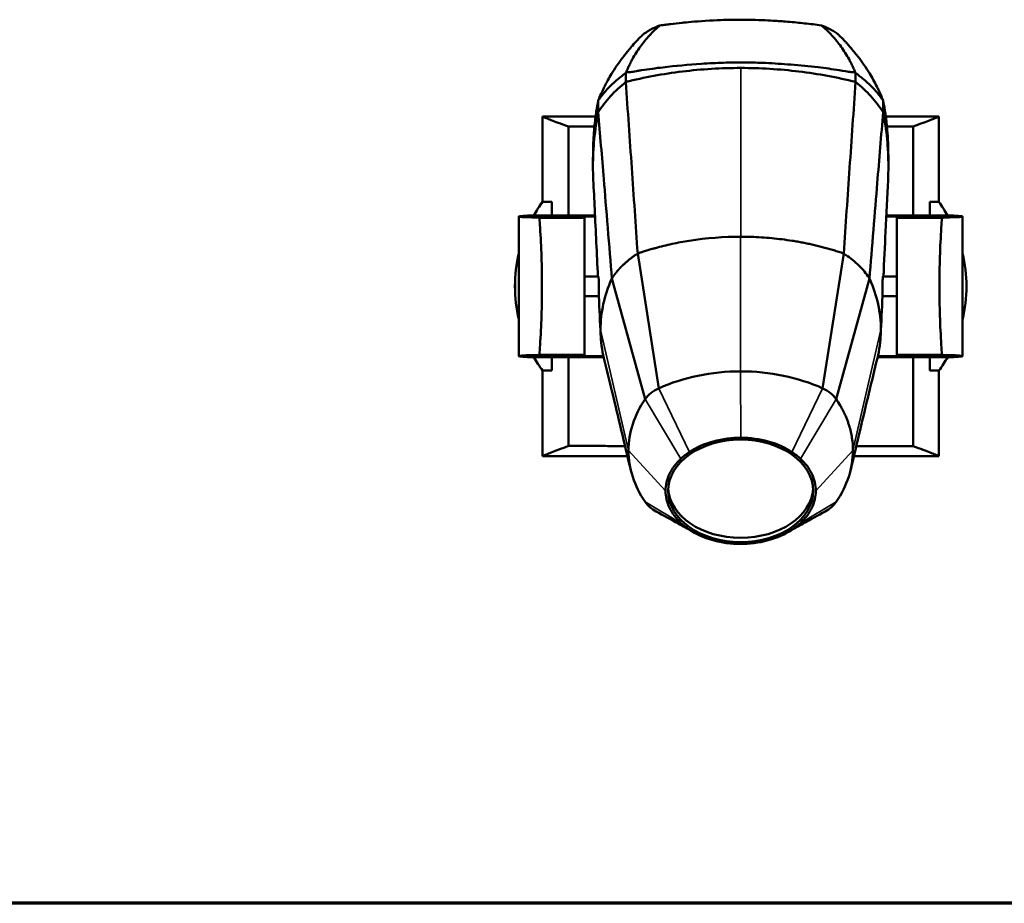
# Model space of a CAD drawing. Header units: millimetres. Extents: x 20 to 2980, y 20 to 2980.
# Tile 2 of 8: x 872 to 1684, y 20 to 749. Entities that reach past the tile are written whole.
import ezdxf

# ---------------------------------------------------------------- set-up
doc = ezdxf.new("R2010")
doc.units = ezdxf.units.MM
for name, color, linetype, lineweight in [('Border (ISO)', 7, 'Continuous', 70), ('Visible (ISO)', 7, 'Continuous', 50), ('Visible Narrow (ISO)', 7, 'Continuous', 35)]:
    doc.layers.add(name, color=color, linetype=linetype, lineweight=lineweight)

# ---------------------------------------------------------------- blocks, each defined once
blk = doc.blocks.new('Borders Chauvet')
at = {"layer": 'Border (ISO)'}
blk.add_line((2980, 20), (20, 20), dxfattribs=at)

msp = doc.modelspace()

# ---------------------------------------------------------------- linework, layer by layer
at = {"layer": 'Visible (ISO)'}
for p, q in [((1347.16, 668.79), (1303.36, 668.79)), ((1303.36, 598.31), (1303.36, 668.79)), ((1630.33, 668.79), (1586.53, 668.79)), ((1630.33, 668.79), (1630.33, 598.28)), ((1324.77, 587.13), (1324.77, 660.47)), ((1609.08, 660.52), (1609.08, 587.13)), ((1345.02, 627.37), (1345.02, 627.37)), ((1345.03, 627.26), (1345.03, 627.26)), ((1303.38, 598.33), (1303.41, 598.33)), ((1303.41, 598.33), (1310.95, 598.33)), ((1310.95, 598.33), (1310.95, 587.13)), ((1622.79, 598.33), (1622.79, 587.13)), ((1630.29, 598.33), (1622.79, 598.33)), ((1283.92, 586.37), (1283.92, 471.21)), ((1318.68, 587.13), (1290.95, 587.11)), ((1337.96, 585.23), (1300.78, 585.23)), ((1346.7, 587.13), (1318.68, 587.13)), ((1337.96, 586.25), (1346.73, 586.36)), ((1337.96, 585.23), (1337.96, 586.25)), ((1337.96, 585.23), (1337.96, 472.35)), ((1586.96, 586.36), (1595.74, 586.25)), ((1615.02, 587.13), (1587, 587.13)), ((1595.74, 586.25), (1595.74, 585.23)), ((1595.74, 472.35), (1595.74, 585.23)), ((1632.91, 585.23), (1595.74, 585.23)), ((1642.75, 587.11), (1615.02, 587.13)), ((1649.78, 586.37), (1649.78, 471.21)), ((1466.82, 569.66), (1466.85, 569.66)), ((1399.23, 444.65), (1381.89, 555.88)), ((1551.81, 555.88), (1534.47, 444.65)), ((1376.55, 552.12), (1376.55, 552.12)), ((1349.46, 536.92), (1337.96, 536.92)), ((1572, 536.92), (1571.99, 536.92)), ((1595.74, 536.92), (1584.23, 536.92)), ((1388.06, 435.78), (1360.54, 535.2)), ((1573.15, 535.21), (1545.64, 435.78)), ((1349.84, 520.66), (1337.96, 520.66)), ((1355.19, 520.66), (1355.19, 520.66)), ((1578.51, 520.66), (1578.51, 520.66)), ((1595.74, 520.66), (1583.85, 520.66)), ((1337.96, 472.35), (1300.78, 472.35)), ((1337.96, 471.33), (1337.96, 472.35)), ((1353.71, 471.13), (1337.96, 471.33)), ((1595.74, 471.33), (1579.99, 471.13)), ((1595.74, 472.35), (1595.74, 471.33)), ((1632.91, 472.35), (1595.74, 472.35)), ((1290.95, 470.47), (1318.68, 470.45)), ((1310.95, 470.45), (1310.95, 459.25)), ((1353.87, 470.45), (1318.68, 470.45)), ((1324.77, 397.11), (1324.77, 470.45)), ((1615.02, 470.45), (1579.83, 470.45)), ((1609.08, 470.45), (1609.08, 397.06)), ((1615.02, 470.45), (1642.75, 470.47)), ((1622.79, 470.45), (1622.79, 459.25)), ((1303.36, 388.79), (1303.36, 459.32)), ((1303.42, 459.25), (1303.45, 459.25)), ((1303.45, 459.25), (1310.95, 459.25)), ((1630.33, 459.25), (1622.79, 459.25)), ((1630.33, 459.25), (1630.33, 388.79)), ((1374.37, 397.1), (1374.38, 397.1)), ((1373.44, 388.79), (1303.36, 388.79)), ((1374.43, 388.79), (1374.43, 388.79)), ((1559.27, 388.79), (1559.27, 388.79)), ((1630.33, 388.79), (1560.25, 388.79))]:
    msp.add_line(p, q, dxfattribs=at)
for start, end in [(29.69709, 36.20208), (346.50282, 13.49718), (323.83019, 330.3329)]:
    msp.add_arc((1535.25, 528.76), 117.79, start, end, dxfattribs=at)
for centre, major_axis, ratio, start_param, end_param in [((1398.4, 528.82), (0, 117.79), 0.999357, 0.939514, 1.053008), ((1398.49, 528.82), (0, -117.79), 1, 4.081107, 4.1946), ((2706.34, 586.37), (1422.42, 0), 0.005237, 3.042155, 3.295733), ((227.36, 586.37), (-1422.42, 0), 0.005237, 2.987452, 3.24103), ((1398.4, 528.82), (0, 117.79), 0.999357, 1.33604, 1.805553), ((1398.49, 528.82), (0, -117.79), 1, 4.478361, 4.946417), ((2706.34, 471.21), (-1422.42, 0), 0.005237, 6.129045, 6.382623), ((227.36, 471.21), (1422.42, 0), 0.005237, 6.183747, 6.437326), ((1398.4, 528.82), (0, 117.79), 0.999357, 2.089108, 2.202642), ((1398.49, 528.82), (0, -117.79), 1, 5.230701, 5.344235), ((1466.89, 369.88), (125.54, 0), 0.707107, 1.571342, 2.14002), ((1466.8, 369.88), (125.54, 0), 0.707107, 1.001573, 1.570649), ((1415.94, 426.19), (31, 0), 0.707107, 2.14002, 2.688849), ((1517.76, 426.19), (31, 0), 0.707107, 0.452743, 1.001573), ((1511.06, 393.47), (-136.78, 0), 0.707107, 5.830442, 6.283985), ((1511.06, 393.31), (-136.78, 0), 0.707107, 6.282568, 6.735929), ((1422.64, 393.31), (136.78, 0), 0.707107, 5.830442, 6.283802), ((1466.85, 363.65), (59.8, 0), 0.707107, 3.183411, 6.241367), ((1415.94, 360.59), (-31, 0), 0.707107, 0.452743, 0.916683), ((1517.76, 360.59), (31, 0), 0.707107, 5.366502, 5.830442)]:
    msp.add_ellipse(centre, major_axis=major_axis, ratio=ratio, start_param=start_param, end_param=end_param, dxfattribs=at)
msp.add_ellipse((1466.85, 360.11), major_axis=(59.8, 0), ratio=0.707107, dxfattribs=at)
for points, knots in [([(1400.22, 743.97), (1401.84, 744.16), (1403.68, 744.39), (1406.68, 744.77), (1407.56, 744.88), (1411.71, 745.35), (1415.66, 745.8), (1421.87, 746.43), (1429.58, 747.15), (1447.6, 748.29), (1454.58, 748.48), (1463.21, 748.65), (1469.98, 748.62), (1481, 748.49), (1488.6, 748.11), (1497.72, 747.57), (1501.41, 747.31), (1511.07, 746.5), (1514.87, 746.14), (1521.3, 745.43), (1524.5, 745.07), (1529.1, 744.52), (1530.93, 744.26), (1533.47, 743.97)], [-7.220943, -7.220943, -7.220943, -7.220943, -7.127572, -7.127572, -6.964557, -6.964557, -6.745412, -6.745412, -6.498137, -6.498137, -6.178376, -6.178376, -5.685056, -5.685056, -4.348143, -4.348143, -3.153988, -3.153988, -1.426423, -1.426423, -0.790643, -0.790643, -0.000001, -0.000001, -0.000001, -0.000001]), ([(1400.22, 743.97), (1399.08, 743.02), (1397.55, 741.62), (1394.38, 738.54), (1392.99, 737.11), (1388.93, 732.7), (1386.41, 729.63), (1381.68, 723.12), (1379.47, 719.65), (1377.02, 715.2), (1376.55, 714.31), (1375.75, 712.72), (1375.41, 712.04), (1374.61, 710.36), (1374.24, 709.53), (1373.23, 707.25), (1372.86, 706.42), (1372.46, 705.21)], [-11.720662, -11.720662, -11.720662, -11.720662, -9.99099, -9.99099, -8.586247, -8.586247, -5.796969, -5.796969, -2.880863, -2.880863, -2.155084, -2.155084, -1.597964, -1.597964, -0.73091, -0.73091, -0.000004, -0.000004, -0.000004, -0.000004]), ([(1400.22, 743.97), (1399.31, 743.61), (1398.57, 743.32), (1397.16, 742.73), (1396.43, 742.4), (1394.3, 741.41), (1392.96, 740.72), (1390.67, 739.43), (1389.69, 738.83), (1387.54, 737.41), (1386.71, 736.78), (1386.16, 736.36)], [0.000001, 0.000001, 0.000001, 0.000001, 0.375577, 0.375577, 0.805019, 0.805019, 1.659093, 1.659093, 2.355406, 2.355406, 3.283086, 3.283086, 3.283086, 3.283086]), ([(1533.47, 743.97), (1534.62, 743.01), (1536.19, 741.58), (1539.35, 738.5), (1540.75, 737.07), (1544.85, 732.61), (1547.37, 729.53), (1552.09, 723.02), (1554.28, 719.57), (1556.71, 715.14), (1557.18, 714.25), (1557.97, 712.68), (1558.31, 712), (1559.1, 710.34), (1559.48, 709.49), (1560.47, 707.25), (1560.84, 706.42), (1561.24, 705.21)], [-11.963499, -11.963499, -11.963499, -11.963499, -10.211327, -10.211327, -8.768548, -8.768548, -5.887415, -5.887415, -2.904645, -2.904645, -2.163027, -2.163027, -1.596675, -1.596675, -0.730539, -0.730539, -0.000661, -0.000661, -0.000661, -0.000661]), ([(1533.47, 743.97), (1535.8, 743.05), (1538.3, 742.05), (1542.59, 739.69), (1543.67, 739.05), (1546.05, 737.49), (1546.96, 736.8), (1547.54, 736.36)], [0.000001, 0.000001, 0.000001, 0.000001, 0.957583, 0.957583, 1.304036, 1.304036, 1.76948, 1.76948, 1.76948, 1.76948]), ([(1385.99, 736.22), (1384.61, 734.79), (1383.34, 733.51), (1380.26, 730.24), (1378.86, 728.69), (1376.66, 726.19), (1375.77, 725.15), (1374.39, 723.51), (1373.89, 722.91), (1372.09, 720.71), (1370.81, 719.09), (1367.91, 715.27), (1366.31, 713.06), (1363.23, 708.57), (1361.75, 706.28), (1359.27, 702.23), (1358.25, 700.48), (1356.52, 697.36), (1355.8, 696.02), (1354.58, 693.65), (1354.07, 692.63), (1353.18, 690.8), (1352.82, 690.04), (1352.2, 688.69), (1351.94, 688.13), (1350.72, 685.37), (1350.27, 684.21), (1349.41, 682.14)], [0.000595, 0.000595, 0.000595, 0.000595, 0.844652, 0.844652, 1.622101, 1.622101, 2.162838, 2.162838, 2.470799, 2.470799, 3.289947, 3.289947, 4.377751, 4.377751, 5.464259, 5.464259, 6.278488, 6.278488, 6.891425, 6.891425, 7.349094, 7.349094, 7.700824, 7.700824, 7.966871, 7.966871, 8.901521, 8.901521, 8.901521, 8.901521]), ([(1547.7, 736.23), (1548.71, 735.18), (1549.76, 734.13), (1551.7, 732.08), (1552.1, 731.66), (1553.03, 730.66), (1553.53, 730.11), (1554.75, 728.77), (1555.44, 728), (1556.5, 726.8), (1556.89, 726.35), (1557.7, 725.41), (1558.14, 724.9), (1559.71, 723.03), (1560.83, 721.66), (1562.56, 719.49), (1563.18, 718.69), (1565.42, 715.77), (1566.99, 713.61), (1570.09, 709.13), (1571.61, 706.81), (1575.26, 700.89), (1577.29, 697.27), (1579.63, 692.63), (1580.09, 691.7), (1580.88, 690.03), (1581.21, 689.33), (1581.78, 688.06), (1582.01, 687.55), (1583.24, 684.75), (1583.6, 683.79), (1584.29, 682.14)], [-5.431374, -5.431374, -5.431374, -5.431374, -4.969481, -4.969481, -4.845523, -4.845523, -4.669068, -4.669068, -4.435713, -4.435713, -4.300975, -4.300975, -4.147156, -4.147156, -3.737688, -3.737688, -3.504136, -3.504136, -2.883097, -2.883097, -2.234282, -2.234282, -1.261353, -1.261353, -1.019893, -1.019893, -0.834618, -0.834618, -0.681121, -0.681121, -0.001162, -0.001162, -0.001162, -0.001162]), ([(1372.06, 697.28), (1387.24, 701.09), (1402.88, 703.99), (1434.65, 707.86), (1450.74, 708.83), (1466.85, 708.83)], [0, 0, 0, 0, 4.833508, 4.833508, 9.669879, 9.669879, 9.669879, 9.669879]), ([(1561.24, 705.21), (1560.89, 705.23), (1560.5, 705.26), (1559.51, 705.33), (1559.13, 705.36), (1557.58, 705.47), (1557, 705.55), (1554.81, 705.93), (1552.1, 706.42), (1542.22, 707.94), (1536.61, 708.69), (1523.3, 710.27), (1515.8, 711.01), (1501.29, 712.18), (1494.46, 712.62), (1481.81, 713.21), (1476.17, 713.38), (1464.86, 713.5), (1458.75, 713.4), (1446.83, 713.01), (1440.6, 712.69), (1423.65, 711.56), (1413.06, 710.59), (1396.84, 708.66), (1391.06, 707.88), (1384.49, 706.86), (1383.49, 706.7), (1381.94, 706.45), (1381.45, 706.37), (1378.38, 705.86), (1377.39, 705.63), (1375.45, 705.42), (1374.89, 705.38), (1372.95, 705.25), (1372.75, 705.23), (1372.46, 705.21)], [-3.460187, -3.460187, -3.460187, -3.460187, -3.372501, -3.372501, -3.296175, -3.296175, -3.054991, -3.054991, -2.863049, -2.863049, -2.567644, -2.567644, -2.184893, -2.184893, -1.83762, -1.83762, -1.55934, -1.55934, -1.28981, -1.28981, -1.034445, -1.034445, -0.574582, -0.574582, -0.317623, -0.317623, -0.274286, -0.274286, -0.25319, -0.25319, -0.144669, -0.144669, -0.096902, -0.096902, 0, 0, 0, 0]), ([(1466.85, 708.83), (1482.96, 708.83), (1499.06, 707.86), (1530.82, 703.99), (1546.45, 701.09), (1561.63, 697.28)], [-9.669185, -9.669185, -9.669185, -9.669185, -4.833159, -4.833159, 0, 0, 0, 0]), ([(1372.1, 704.7), (1370.75, 703.65), (1369.73, 702.93), (1367.62, 701.31), (1366.54, 700.44), (1363.37, 697.81), (1361.37, 695.98), (1357.57, 692.21), (1355.79, 690.27), (1353.27, 687.28), (1352.46, 686.27), (1350.69, 683.95), (1349.98, 682.93), (1349.41, 682.14)], [0.000032, 0.000032, 0.000032, 0.000032, 0.616049, 0.616049, 1.286562, 1.286562, 2.626808, 2.626808, 3.960647, 3.960647, 4.627399, 4.627399, 5.463915, 5.463915, 5.463915, 5.463915]), ([(1372.1, 704.7), (1372.1, 704.18), (1372.1, 703.8), (1372.1, 702.48), (1372.09, 702.15), (1372.09, 700.76), (1372.09, 699.81), (1372.08, 698.28), (1372.07, 697.81), (1372.08, 697.28)], [0.000032, 0.000032, 0.000032, 0.000032, 0.220494, 0.220494, 0.505209, 0.505209, 1.142547, 1.142547, 1.516518, 1.516518, 1.516518, 1.516518]), ([(1372.46, 705.21), (1372.4, 705.12), (1372.34, 705.04), (1372.22, 704.87), (1372.16, 704.78), (1372.1, 704.7)], [0.00000653, 0.00000653, 0.00000653, 0.00000653, 0.03557424, 0.03557424, 0.0711976, 0.0711976, 0.0711976, 0.0711976]), ([(1561.59, 704.7), (1561.54, 704.78), (1561.48, 704.86), (1561.36, 705.03), (1561.3, 705.12), (1561.24, 705.21)], [-0.07051315, -0.07051315, -0.07051315, -0.07051315, -0.03581429, -0.03581429, 0, 0, 0, 0]), ([(1561.62, 697.28), (1561.63, 697.71), (1561.62, 698.04), (1561.61, 699.61), (1561.61, 700.04), (1561.61, 701.47), (1561.6, 701.93), (1561.6, 702.87), (1561.6, 703.04), (1561.6, 703.96), (1561.6, 704.18), (1561.59, 704.7)], [0.002633, 0.002633, 0.002633, 0.002633, 0.189891, 0.189891, 0.3011397, 0.3011397, 0.4231073, 0.4231073, 0.4461957, 0.4461957, 0.5369632, 0.5369632, 0.5369632, 0.5369632]), ([(1561.59, 704.7), (1562.95, 703.65), (1563.96, 702.93), (1566.08, 701.31), (1567.16, 700.44), (1570.32, 697.81), (1572.33, 695.98), (1576.12, 692.21), (1577.91, 690.27), (1580.43, 687.28), (1581.24, 686.27), (1583.01, 683.95), (1583.72, 682.93), (1584.29, 682.14)], [0.000032, 0.000032, 0.000032, 0.000032, 0.616059, 0.616059, 1.2866, 1.2866, 2.626902, 2.626902, 3.960903, 3.960903, 4.627736, 4.627736, 5.463921, 5.463921, 5.463921, 5.463921]), ([(1349.32, 672.47), (1352.24, 676.97), (1355.61, 681.31), (1363.22, 689.61), (1367.45, 693.56), (1372.06, 697.28)], [0, 0, 0, 0, 2.097856, 2.097856, 4.194858, 4.194858, 4.194858, 4.194858]), ([(1372.06, 697.28), (1373.71, 673.66), (1375.36, 650.04), (1378.64, 602.91), (1380.27, 579.37), (1381.89, 555.88)], [0, 0, 0, 0, 9.56706, 9.56706, 19.108645, 19.108645, 19.108645, 19.108645]), ([(1561.63, 697.28), (1559.98, 673.67), (1558.33, 650.04), (1555.06, 602.91), (1553.43, 579.37), (1551.81, 555.88)], [0, 0, 0, 0, 9.566766, 9.566766, 19.109099, 19.109099, 19.109099, 19.109099]), ([(1561.63, 697.28), (1566.25, 693.56), (1570.47, 689.61), (1578.08, 681.31), (1581.46, 676.97), (1584.38, 672.47)], [0.000001, 0.000001, 0.000001, 0.000001, 2.098952, 2.098952, 4.198266, 4.198266, 4.198266, 4.198266]), ([(1349.41, 682.13), (1349.34, 681.75), (1349.26, 681.37), (1349.11, 680.57), (1349.04, 680.2), (1348.83, 679.1), (1348.71, 678.5), (1348.46, 677.05), (1348.36, 676.54), (1347.92, 673.92), (1347.6, 671.89), (1346.72, 665.69), (1346.26, 661.54), (1345.68, 654.73), (1345.51, 652.14), (1345.36, 649.13), (1345.35, 648.84), (1345.26, 646.81), (1345.2, 645.38), (1345.16, 643.89)], [0.001251, 0.001251, 0.001251, 0.001251, 0.167412, 0.167412, 0.331827, 0.331827, 0.62848, 0.62848, 0.767696, 0.767696, 1.284759, 1.284759, 2.312264, 2.312264, 2.954792, 2.954792, 3.02275, 3.02275, 3.426526, 3.426526, 3.426526, 3.426526]), ([(1349.34, 672.51), (1349.35, 673.57), (1349.36, 674.66), (1349.38, 678.03), (1349.38, 678.38), (1349.39, 679.59), (1349.39, 679.9), (1349.4, 681.24), (1349.41, 681.58), (1349.41, 682.14)], [0.0057065, 0.0057065, 0.0057065, 0.0057065, 0.4559533, 0.4559533, 0.5196841, 0.5196841, 0.6666556, 0.6666556, 0.8813227, 0.8813227, 0.8813227, 0.8813227]), ([(1584.29, 682.14), (1584.29, 681.57), (1584.29, 681.24), (1584.3, 679.87), (1584.3, 679.58), (1584.31, 678.29), (1584.32, 677.94), (1584.33, 676.66), (1584.33, 675.82), (1584.34, 674.44), (1584.34, 674.22), (1584.35, 673.21), (1584.35, 672.92), (1584.36, 672.51)], [-1.645314, -1.645314, -1.645314, -1.645314, -1.097718, -1.097718, -0.750378, -0.750378, -0.612741, -0.612741, -0.350656, -0.350656, -0.182458, -0.182458, -0.00578, -0.00578, -0.00578, -0.00578]), ([(1588.52, 643.95), (1588.51, 644.32), (1588.5, 644.7), (1588.48, 645.45), (1588.46, 645.85), (1588.38, 648.29), (1588.16, 655.17), (1586.69, 667.83), (1586.25, 670.86), (1585.63, 674.85), (1585.43, 676.09), (1585.01, 678.41), (1584.87, 679.16), (1584.65, 680.26), (1584.58, 680.64), (1584.42, 681.43), (1584.36, 681.76), (1584.29, 682.13)], [6.912082, 6.912082, 6.912082, 6.912082, 7.020741, 7.020741, 7.127872, 7.127872, 7.655972, 7.655972, 7.856391, 7.856391, 7.987702, 7.987702, 8.050544, 8.050544, 8.081943, 8.081943, 8.116925, 8.116925, 8.116925, 8.116925]), ([(1324.77, 660.47), (1321.58, 661.62), (1318.7, 662.7), (1311.91, 665.3), (1308.66, 666.6), (1304.39, 668.34), (1303.36, 668.77), (1303.36, 668.79), (1303.36, 668.79), (1303.36, 668.79)], [-33.639419, -33.639419, -33.639419, -33.639419, -31.76468, -31.76468, -28.58854, -28.58854, -25.412401, -25.412401, -25.349719, -25.349719, -25.349719, -25.349719]), ([(1345, 627.78), (1345, 635.26), (1345.36, 642.73), (1346.8, 657.64), (1347.88, 665.07), (1349.32, 672.47)], [-6.338996, -6.338996, -6.338996, -6.338996, -3.16954, -3.16954, 0, 0, 0, 0]), ([(1360.54, 535.2), (1358.55, 560.65), (1355.82, 594.02), (1352.41, 635.33), (1350.83, 654.38), (1349.32, 672.47)], [0, 0, 0, 0, 10.566303, 10.566303, 18.87669, 18.87669, 18.87669, 18.87669]), ([(1584.38, 672.47), (1582.77, 653.34), (1581.08, 633.2), (1577.59, 590.98), (1575.05, 559.94), (1573.15, 535.21)], [-18.812867, -18.812867, -18.812867, -18.812867, -10.247649, -10.247649, 0, 0, 0, 0]), ([(1584.38, 672.47), (1585.81, 665.07), (1586.89, 657.63), (1588.33, 642.73), (1588.69, 635.26), (1588.69, 627.78)], [0, 0, 0, 0, 3.169813, 3.169813, 6.339841, 6.339841, 6.339841, 6.339841]), ([(1630.33, 668.79), (1630.33, 668.79), (1630.33, 668.79), (1630.33, 668.77), (1629.3, 668.34), (1625.03, 666.6), (1621.78, 665.3), (1615.03, 662.72), (1612.2, 661.66), (1609.08, 660.52)], [-25.483047, -25.483047, -25.483047, -25.483047, -25.420069, -25.420069, -22.243925, -22.243925, -19.067781, -19.067781, -17.22368, -17.22368, -17.22368, -17.22368]), ([(1345.01, 629.79), (1345.01, 631.41), (1345.01, 633.02), (1345.04, 636.19), (1345.06, 637.76), (1345.08, 639.45), (1345.09, 639.61), (1345.09, 639.88), (1345.09, 639.99), (1345.1, 640.18), (1345.1, 640.27), (1345.1, 640.48), (1345.1, 640.58), (1345.11, 640.72), (1345.11, 640.76), (1345.11, 640.83), (1345.11, 640.86), (1345.11, 640.93), (1345.11, 640.98), (1345.11, 641.08), (1345.11, 641.14), (1345.11, 641.32), (1345.12, 641.44), (1345.13, 642.02), (1345.13, 642.44), (1345.15, 643.21), (1345.16, 643.55), (1345.17, 643.89)], [0.442334, 0.442334, 0.442334, 0.442334, 0.930566, 0.930566, 1.396073, 1.396073, 1.44754, 1.44754, 1.482625, 1.482625, 1.51789, 1.51789, 1.58864, 1.58864, 1.623487, 1.623487, 1.640992, 1.640992, 1.658742, 1.658742, 1.676486, 1.676486, 1.712118, 1.712118, 1.854451, 1.854451, 1.973934, 1.973934, 1.973934, 1.973934]), ([(1349.07, 536.92), (1348.19, 555.74), (1347.31, 574.39), (1346.05, 600.59), (1345.66, 608.67), (1345.28, 616.41)], [1.727577, 1.727577, 1.727577, 1.727577, 10.001462, 10.001462, 13.783773, 13.783773, 13.783773, 13.783773]), ([(1588.42, 616.41), (1587.75, 602.9), (1587.06, 588.45), (1585.79, 561.66), (1585.21, 549.33), (1584.62, 536.92)], [0, 0, 0, 0, 6.592205, 6.592205, 12.053568, 12.053568, 12.053568, 12.053568]), ([(1300.78, 472.35), (1300.99, 474.99), (1301.18, 477.68), (1301.87, 488.19), (1302.26, 496.31), (1302.79, 512.63), (1302.91, 520.84), (1302.91, 536.73), (1302.79, 544.95), (1302.26, 561.27), (1301.87, 569.39), (1301.18, 579.9), (1300.99, 582.59), (1300.78, 585.23)], [32.57704, 32.57704, 32.57704, 32.57704, 33.414064, 33.414064, 35.797371, 35.797371, 38.180678, 38.180678, 40.563984, 40.563984, 42.947291, 42.947291, 43.784315, 43.784315, 43.784315, 43.784315]), ([(1632.91, 585.23), (1632.71, 582.59), (1632.52, 579.9), (1631.83, 569.39), (1631.43, 561.27), (1630.91, 544.95), (1630.78, 536.73), (1630.78, 520.84), (1630.91, 512.63), (1631.43, 496.31), (1631.83, 488.19), (1632.52, 477.68), (1632.71, 474.99), (1632.91, 472.35)], [32.57704, 32.57704, 32.57704, 32.57704, 33.414064, 33.414064, 35.797371, 35.797371, 38.180678, 38.180678, 40.563984, 40.563984, 42.947291, 42.947291, 43.784315, 43.784315, 43.784315, 43.784315]), ([(1381.89, 555.88), (1382.61, 556.12), (1383.27, 556.34), (1383.88, 556.54), (1384.87, 556.87), (1385.75, 557.15), (1386.56, 557.42), (1387.9, 557.84), (1389.06, 558.2), (1390.25, 558.56), (1391.34, 558.89), (1392.46, 559.23), (1393.74, 559.59), (1394.62, 559.84), (1395.56, 560.11), (1396.47, 560.36), (1401.03, 561.61), (1405.62, 562.72), (1410.2, 563.71), (1414.92, 564.72), (1419.64, 565.6), (1424.34, 566.34), (1438.79, 568.63), (1453.07, 569.66), (1466.82, 569.66)], [2.724392, 2.724392, 2.724392, 2.724392, 3.104252, 3.104252, 3.104252, 3.709045, 3.709045, 3.709045, 4.693698, 4.693698, 4.693698, 5.603289, 5.603289, 5.603289, 6.225801, 6.225801, 6.225801, 9.346761, 9.346761, 9.346761, 12.570996, 12.570996, 12.570996, 22.484187, 22.484187, 22.484187, 22.484187]), ([(1466.85, 569.66), (1469.71, 569.66), (1472.56, 569.62), (1475.42, 569.53), (1478.27, 569.44), (1481.12, 569.31), (1483.96, 569.13), (1486.81, 568.95), (1489.65, 568.73), (1492.48, 568.47), (1495.31, 568.2), (1498.13, 567.89), (1500.95, 567.54), (1503.76, 567.18), (1506.56, 566.78), (1509.36, 566.34), (1510.82, 566.11), (1512.28, 565.87), (1513.73, 565.61), (1515.19, 565.36), (1516.64, 565.09), (1518.09, 564.81), (1519.54, 564.53), (1520.98, 564.24), (1522.42, 563.94), (1523.86, 563.63), (1525.3, 563.32), (1526.73, 562.99), (1528.16, 562.67), (1529.58, 562.33), (1531, 561.98), (1532.42, 561.63), (1533.83, 561.27), (1535.24, 560.89), (1536.64, 560.52), (1538.04, 560.14), (1539.44, 559.74), (1540.83, 559.34), (1542.22, 558.94), (1543.6, 558.52), (1544.98, 558.1), (1546.35, 557.67), (1547.72, 557.23), (1548.42, 557), (1549.12, 556.77), (1549.81, 556.54), (1550.48, 556.32), (1551.14, 556.1), (1551.81, 555.88)], [0.0003479, 0.0003479, 0.0003479, 0.0003479, 0.0979975, 0.0979975, 0.0979975, 0.1956472, 0.1956472, 0.1956472, 0.2932968, 0.2932968, 0.2932968, 0.3909464, 0.3909464, 0.3909464, 0.4885959, 0.4885959, 0.4885959, 0.5397365, 0.5397365, 0.5397365, 0.5908769, 0.5908769, 0.5908769, 0.6420173, 0.6420173, 0.6420173, 0.6931576, 0.6931576, 0.6931576, 0.744298, 0.744298, 0.744298, 0.7954384, 0.7954384, 0.7954384, 0.8465788, 0.8465788, 0.8465788, 0.8977192, 0.8977192, 0.8977192, 0.9488596, 0.9488596, 0.9488596, 0.975031, 0.975031, 0.975031, 1, 1, 1, 1]), ([(1381.89, 555.88), (1381.39, 555.54), (1380.88, 555.2), (1380.37, 554.85), (1380.35, 554.84), (1380.33, 554.82), (1380.3, 554.8), (1379.92, 554.55), (1379.6, 554.33), (1379.31, 554.12), (1379.16, 554.02), (1379.02, 553.92), (1378.89, 553.83), (1378.77, 553.74), (1378.66, 553.67), (1378.52, 553.57), (1378.27, 553.39), (1377.94, 553.15), (1377.55, 552.87), (1376.99, 552.46), (1376.32, 551.95), (1375.76, 551.5), (1375.57, 551.36), (1375.39, 551.22), (1375.22, 551.08), (1374.52, 550.53), (1373.83, 549.96), (1373.15, 549.38), (1372.47, 548.8), (1371.81, 548.21), (1371.16, 547.62), (1370.83, 547.32), (1370.51, 547.02), (1370.2, 546.73), (1369.89, 546.43), (1369.59, 546.14), (1369.28, 545.84), (1369.27, 545.83), (1369.27, 545.82), (1369.26, 545.81), (1369.25, 545.8), (1369.24, 545.79), (1369.23, 545.79), (1369.22, 545.77), (1369.2, 545.75), (1369.18, 545.74), (1369.15, 545.7), (1369.11, 545.67), (1369.08, 545.63), (1369.01, 545.57), (1368.94, 545.5), (1368.87, 545.43), (1368.74, 545.29), (1368.6, 545.16), (1368.47, 545.02), (1368.33, 544.88), (1368.2, 544.74), (1368.07, 544.61), (1367.93, 544.47), (1367.8, 544.33), (1367.67, 544.2), (1367.42, 543.93), (1367.17, 543.67), (1366.93, 543.4), (1366.87, 543.33), (1366.8, 543.26), (1366.74, 543.2), (1366.68, 543.13), (1366.61, 543.06), (1366.55, 542.99), (1366.49, 542.92), (1366.42, 542.85), (1366.36, 542.77), (1366.33, 542.74), (1366.3, 542.7), (1366.26, 542.67), (1366.23, 542.63), (1366.2, 542.6), (1366.17, 542.56), (1365.92, 542.28), (1365.66, 541.98), (1365.42, 541.7), (1365.18, 541.42), (1364.95, 541.15), (1364.72, 540.88), (1364.67, 540.81), (1364.61, 540.74), (1364.56, 540.67), (1364.39, 540.47), (1364.21, 540.25), (1364.03, 540.03), (1363.79, 539.73), (1363.56, 539.43), (1363.33, 539.13), (1363.21, 538.98), (1363.1, 538.84), (1362.99, 538.69), (1362.97, 538.66), (1362.94, 538.62), (1362.91, 538.59), (1362.89, 538.55), (1362.86, 538.52), (1362.83, 538.48), (1362.81, 538.45), (1362.78, 538.41), (1362.76, 538.38), (1362.74, 538.36), (1362.73, 538.34), (1362.72, 538.33), (1362.71, 538.32), (1362.71, 538.31), (1362.7, 538.3), (1362.7, 538.3), (1362.69, 538.29), (1362.69, 538.29), (1362.69, 538.28), (1362.68, 538.28), (1362.68, 538.28), (1362.58, 538.14), (1362.49, 538.01), (1362.38, 537.87), (1362.28, 537.73), (1362.17, 537.58), (1362.06, 537.42), (1361.84, 537.12), (1361.61, 536.79), (1361.39, 536.47), (1361.18, 536.16), (1360.97, 535.86), (1360.79, 535.58), (1360.71, 535.46), (1360.63, 535.33), (1360.54, 535.2)], [-1.621445, -1.621445, -1.621445, -1.621445, -1.531783, -1.531783, -1.531783, -1.527679, -1.527679, -1.527679, -1.460281, -1.460281, -1.460281, -1.425703, -1.425703, -1.425703, -1.391745, -1.391745, -1.391745, -1.325324, -1.325324, -1.325324, -1.228327, -1.228327, -1.228327, -1.196449, -1.196449, -1.196449, -1.069801, -1.069801, -1.069801, -0.942159, -0.942159, -0.942159, -0.876909, -0.876909, -0.876909, -0.809973, -0.809973, -0.809973, -0.808162, -0.808162, -0.808162, -0.806296, -0.806296, -0.806296, -0.802562, -0.802562, -0.802562, -0.795082, -0.795082, -0.795082, -0.780075, -0.780075, -0.780075, -0.74988, -0.74988, -0.74988, -0.719471, -0.719471, -0.719471, -0.68888, -0.68888, -0.68888, -0.627287, -0.627287, -0.627287, -0.611829, -0.611829, -0.611829, -0.596356, -0.596356, -0.596356, -0.580874, -0.580874, -0.580874, -0.57313, -0.57313, -0.57313, -0.565386, -0.565386, -0.565386, -0.50348, -0.50348, -0.50348, -0.44187, -0.44187, -0.44187, -0.426548, -0.426548, -0.426548, -0.380843, -0.380843, -0.380843, -0.320661, -0.320661, -0.320661, -0.290958, -0.290958, -0.290958, -0.283578, -0.283578, -0.283578, -0.276215, -0.276215, -0.276215, -0.268872, -0.268872, -0.268872, -0.265208, -0.265208, -0.265208, -0.263377, -0.263377, -0.263377, -0.262462, -0.262462, -0.262462, -0.261548, -0.261548, -0.261548, -0.232451, -0.232451, -0.232451, -0.203688, -0.203688, -0.203688, -0.147221, -0.147221, -0.147221, -0.092258, -0.092258, -0.092258, -0.067143, -0.067143, -0.067143, -0.067143]), ([(1551.81, 555.88), (1552.34, 555.52), (1552.87, 555.16), (1557.41, 552.09), (1561.07, 549.12), (1567.56, 542.75), (1570.39, 539.35), (1572.89, 535.61), (1573.02, 535.41), (1573.15, 535.21)], [0.611643, 0.611643, 0.611643, 0.611643, 1.612259, 1.612259, 9.191505, 9.191505, 16.770825, 16.770825, 17.189888, 17.189888, 17.189888, 17.189888]), ([(1349.46, 536.92), (1349.47, 536.92), (1349.48, 536.91), (1349.54, 536.8), (1349.58, 536.52), (1349.65, 535.84), (1349.67, 535.57), (1349.7, 535.04), (1349.71, 534.8), (1349.74, 534.28), (1349.75, 534), (1349.77, 533.3), (1349.79, 532.88), (1349.82, 531.53), (1349.83, 530.56), (1349.84, 528.64), (1349.85, 527.71), (1349.85, 526.08), (1349.85, 525.38), (1349.85, 524.11), (1349.85, 523.54), (1349.85, 523.04)], [-1.919514, -1.919514, -1.919514, -1.919514, -1.851061, -1.851061, -1.542997, -1.542997, -1.390468, -1.390468, -1.279273, -1.279273, -1.16853, -1.16853, -1.017984, -1.017984, -0.717128, -0.717128, -0.439697, -0.439697, -0.212733, -0.212733, 0, 0, 0, 0]), ([(1583.85, 523.04), (1583.85, 523.54), (1583.85, 524.11), (1583.85, 525.38), (1583.85, 526.09), (1583.85, 527.72), (1583.85, 528.65), (1583.87, 530.57), (1583.88, 531.54), (1583.91, 532.88), (1583.92, 533.31), (1583.95, 534), (1583.96, 534.28), (1583.98, 534.81), (1584, 535.05), (1584.03, 535.58), (1584.05, 535.85), (1584.12, 536.54), (1584.16, 536.81), (1584.22, 536.91), (1584.22, 536.92), (1584.23, 536.92)], [0, 0, 0, 0, 0.213114, 0.213114, 0.440506, 0.440506, 0.717984, 0.717984, 1.018135, 1.018135, 1.168937, 1.168937, 1.28011, 1.28011, 1.391907, 1.391907, 1.545458, 1.545458, 1.855751, 1.855751, 1.919526, 1.919526, 1.919526, 1.919526]), ([(1360.54, 535.2), (1360.49, 535.07), (1360.43, 534.94), (1357.36, 528.06), (1355.07, 521.15), (1352.01, 507.17), (1351.24, 500.1), (1351.24, 493.02)], [-6.118233, -6.118233, -6.118233, -6.118233, -6.058773, -6.058773, -3.029427, -3.029427, 0, 0, 0, 0]), ([(1573.15, 535.21), (1573.24, 535.01), (1573.33, 534.8), (1576.4, 527.88), (1578.66, 521), (1581.69, 507.1), (1582.46, 500.06), (1582.46, 493.02)], [1.463152, 1.463152, 1.463152, 1.463152, 1.569046, 1.569046, 5.001619, 5.001619, 8.434283, 8.434283, 8.434283, 8.434283]), ([(1349.85, 523.04), (1349.85, 522.78), (1349.85, 522.54), (1349.85, 522.31), (1349.85, 522.09), (1349.85, 521.88), (1349.85, 521.7), (1349.85, 521.65), (1349.85, 521.59), (1349.85, 521.54), (1349.85, 521.36), (1349.85, 521.2), (1349.85, 521.07), (1349.85, 520.93), (1349.85, 520.82), (1349.85, 520.75), (1349.85, 520.74), (1349.85, 520.73), (1349.85, 520.72), (1349.85, 520.68), (1349.84, 520.66), (1349.84, 520.66)], [-2.5604599, -2.5604599, -2.5604599, -2.5604599, -2.4496211, -2.4496211, -2.4496211, -2.3368008, -2.3368008, -2.3368008, -2.3042724, -2.3042724, -2.3042724, -2.1795631, -2.1795631, -2.1795631, -2.0426713, -2.0426713, -2.0426713, -2.0152846, -2.0152846, -2.0152846, -1.9205605, -1.9205605, -1.9205605, -1.9205605]), ([(1583.85, 520.66), (1583.85, 520.66), (1583.85, 520.71), (1583.85, 520.81), (1583.85, 520.89), (1583.85, 521.02), (1583.85, 521.17), (1583.85, 521.2), (1583.85, 521.23), (1583.85, 521.26), (1583.85, 521.4), (1583.85, 521.57), (1583.85, 521.77), (1583.85, 521.95), (1583.85, 522.16), (1583.85, 522.39), (1583.85, 522.59), (1583.85, 522.81), (1583.85, 523.04)], [-0.6405374, -0.6405374, -0.6405374, -0.6405374, -0.4846969, -0.4846969, -0.4846969, -0.3492878, -0.3492878, -0.3492878, -0.325458, -0.325458, -0.325458, -0.2103723, -0.2103723, -0.2103723, -0.0985022, -0.0985022, -0.0985022, 0, 0, 0, 0]), ([(1351.24, 493.02), (1351.24, 485.99), (1352, 478.95), (1353.69, 471.2), (1353.88, 470.41), (1354.07, 469.62)], [-8.434283, -8.434283, -8.434283, -8.434283, -5.00162, -5.00162, -4.609302, -4.609302, -4.609302, -4.609302]), ([(1582.46, 493.02), (1582.46, 485.95), (1581.68, 478.88), (1579.98, 471.1), (1579.8, 470.32), (1579.61, 469.54)], [0, 0, 0, 0, 3.029427, 3.029427, 3.369084, 3.369084, 3.369084, 3.369084]), ([(1376.12, 377.48), (1370.91, 399.49), (1365.72, 421.26), (1358.42, 451.66), (1356.23, 460.72), (1354.07, 469.62)], [0.023647, 0.023647, 0.023647, 0.023647, 10.000933, 10.000933, 14.301446, 14.301446, 14.301446, 14.301446]), ([(1579.61, 469.54), (1574.97, 450.5), (1570.18, 430.51), (1562.77, 399.41), (1560.18, 388.5), (1557.58, 377.51)], [0, 0, 0, 0, 9.314077, 9.314077, 14.278101, 14.278101, 14.278101, 14.278101]), ([(1545.64, 435.78), (1546.83, 434.04), (1548.23, 431.84), (1550.28, 428.26), (1551.35, 426.23), (1552.23, 424.4), (1552.66, 423.49), (1553.18, 422.34), (1553.78, 420.96), (1554.53, 419.1), (1555.4, 416.77), (1557.13, 411.53), (1558.9, 403.74), (1559.42, 396.83), (1559.42, 393.37)], [0, 0, 0, 0, 0.819296, 1.02412, 1.638591, 1.741003, 1.843415, 2.048239, 2.253063, 2.457887, 2.867535, 3.277183, 4.744908, 6.212633, 6.212633, 6.212633, 6.212633]), ([(1424.59, 392.15), (1430.26, 395.89), (1436.93, 398.86), (1452.16, 403.11), (1459.97, 403.92), (1466.85, 403.92)], [0, 0, 0, 0, 2.324901, 2.324901, 4.912866, 4.912866, 4.912866, 4.912866]), ([(1466.85, 403.92), (1474.6, 403.92), (1482.34, 402.88), (1497.59, 398.64), (1504.08, 395.46), (1509.1, 392.15)], [0, 0, 0, 0, 2.324901, 2.324901, 4.912868, 4.912868, 4.912868, 4.912868]), ([(1303.36, 388.79), (1303.36, 388.79), (1303.36, 388.79), (1303.36, 388.81), (1304.39, 389.24), (1308.66, 390.98), (1311.91, 392.28), (1318.7, 394.88), (1321.58, 395.95), (1324.77, 397.11)], [-76.315182, -76.315182, -76.315182, -76.315182, -76.252501, -76.252501, -73.076362, -73.076362, -69.900222, -69.900222, -68.025483, -68.025483, -68.025483, -68.025483]), ([(1417.54, 386.64), (1418.61, 387.62), (1419.73, 388.58), (1422.08, 390.42), (1423.31, 391.3), (1424.59, 392.15)], [0, 0, 0, 0, 0.525923, 0.525923, 1.051846, 1.051846, 1.051846, 1.051846]), ([(1509.1, 392.15), (1510.39, 391.3), (1511.62, 390.42), (1513.97, 388.58), (1515.09, 387.62), (1516.15, 386.64)], [0, 0, 0, 0, 0.525923, 0.525923, 1.051846, 1.051846, 1.051846, 1.051846]), ([(1609.08, 397.06), (1612.2, 395.92), (1615.03, 394.86), (1621.78, 392.28), (1625.03, 390.98), (1629.3, 389.24), (1630.33, 388.81), (1630.33, 388.79), (1630.33, 388.79), (1630.33, 388.79)], [-84.441224, -84.441224, -84.441224, -84.441224, -82.597122, -82.597122, -79.420979, -79.420979, -76.244835, -76.244835, -76.181857, -76.181857, -76.181857, -76.181857]), ([(1404.9, 360.13), (1404.9, 364.87), (1406.01, 369.62), (1410.3, 378.64), (1413.48, 382.86), (1417.54, 386.64)], [0, 0, 0, 0, 2.013615, 2.013615, 4.040082, 4.040082, 4.040082, 4.040082]), ([(1516.15, 386.64), (1520.22, 382.86), (1523.4, 378.62), (1527.71, 369.58), (1528.8, 364.85), (1528.8, 360.1)], [0, 0, 0, 0, 2.015825, 2.015825, 4.032862, 4.032862, 4.032862, 4.032862]), ([(1417.54, 333.59), (1413.48, 337.37), (1410.29, 341.62), (1405.98, 350.65), (1404.9, 355.38), (1404.9, 360.13)], [0, 0, 0, 0, 2.015289, 2.015289, 4.043463, 4.043463, 4.043463, 4.043463]), ([(1516.15, 333.59), (1520.22, 337.37), (1523.4, 341.62), (1527.71, 350.64), (1528.8, 355.36), (1528.8, 360.1)], [0, 0, 0, 0, 2.013615, 2.013615, 4.040082, 4.040082, 4.040082, 4.040082]), ([(1424.59, 328.08), (1423.31, 328.93), (1422.08, 329.81), (1419.73, 331.65), (1418.61, 332.6), (1417.54, 333.59)], [0, 0, 0, 0, 0.525923, 0.525923, 1.051846, 1.051846, 1.051846, 1.051846]), ([(1509.1, 328.08), (1510.39, 328.93), (1511.62, 329.81), (1513.97, 331.65), (1515.09, 332.6), (1516.15, 333.59)], [0, 0, 0, 0, 0.525923, 0.525923, 1.051846, 1.051846, 1.051846, 1.051846]), ([(1466.82, 316.31), (1459.08, 316.31), (1451.34, 317.36), (1436.11, 321.59), (1429.62, 324.77), (1424.59, 328.08)], [0, 0, 0, 0, 2.323654, 2.323654, 4.910214, 4.910214, 4.910214, 4.910214]), ([(1509.1, 328.08), (1503.43, 324.34), (1496.76, 321.37), (1481.52, 317.12), (1473.7, 316.31), (1466.82, 316.31)], [0, 0, 0, 0, 2.326148, 2.326148, 4.915521, 4.915521, 4.915521, 4.915521])]:
    msp.add_open_spline(points, degree=3, knots=knots, dxfattribs=at)
for points in [[(1386.16, 736.36), (1386.1, 736.31), (1386.05, 736.27), (1385.99, 736.22)], [(1547.54, 736.36), (1547.59, 736.31), (1547.65, 736.27), (1547.7, 736.23)], [(1349.41, 682.14), (1349.41, 682.14), (1349.41, 682.14), (1349.41, 682.13)], [(1349.41, 682.14), (1349.41, 682.14), (1349.41, 682.14), (1349.41, 682.14)], [(1584.29, 682.13), (1584.29, 682.14), (1584.29, 682.14), (1584.29, 682.14)], [(1584.29, 682.14), (1584.29, 682.14), (1584.29, 682.14), (1584.29, 682.14)], [(1588.52, 643.95), (1588.64, 639.26), (1588.69, 634.54), (1588.68, 629.84)], [(1345.28, 616.41), (1345.1, 620.2), (1345, 623.99), (1345, 627.78)], [(1588.69, 627.78), (1588.69, 623.99), (1588.6, 620.2), (1588.42, 616.41)], [(1351.34, 488.5), (1350.84, 499.26), (1350.34, 509.99), (1349.84, 520.66)], [(1583.86, 520.66), (1583.36, 509.99), (1582.86, 499.26), (1582.36, 488.5)], [(1415.5, 333.12), (1409.11, 336.65), (1403.08, 339.93), (1397.07, 343.2)], [(1536.62, 343.2), (1530.62, 339.93), (1524.58, 336.65), (1518.2, 333.12)], [(1427.29, 326.4), (1423.37, 328.7), (1419.33, 331), (1415.18, 333.29)], [(1518.51, 333.29), (1514.37, 331), (1510.33, 328.71), (1506.42, 326.41)]]:
    msp.add_open_spline(points, degree=3, dxfattribs=at)
for points, weights in [([(1346.19, 660.47), (1335.48, 660.47), (1324.77, 660.47)], [0.999999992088, 0.999999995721, 1]), ([(1609.08, 660.52), (1598.29, 660.52), (1587.5, 660.52)], [1, 0.999999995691, 0.999999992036]), ([(1324.77, 397.11), (1348.12, 397.11), (1371.47, 397.1)], [1, 0.999999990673, 0.99999998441]), ([(1562.22, 397.06), (1585.65, 397.06), (1609.08, 397.06)], [0.999999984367, 0.999999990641, 1])]:
    msp.add_rational_spline(points, weights, degree=2, dxfattribs=at)
at = {"layer": 'Visible Narrow (ISO)'}
for p, q in [((1466.85, 708.83), (1466.85, 569.66)), ((1349.21, 536.92), (1345, 627.78)), ((1588.69, 627.78), (1584.49, 536.92)), ((1466.82, 569.66), (1466.82, 458.65)), ((1351.24, 493.02), (1349.85, 523.04)), ((1583.85, 523.04), (1582.46, 493.02)), ((1374.28, 393.41), (1351.24, 493.02)), ((1582.46, 493.02), (1559.42, 393.37)), ((1466.82, 458.65), (1466.85, 403.92)), ((1399.23, 444.65), (1424.59, 392.15)), ((1534.47, 444.65), (1509.1, 392.15)), ((1388.06, 435.78), (1417.54, 386.64)), ((1545.64, 435.78), (1516.15, 386.64)), ((1374.28, 393.37), (1404.9, 360.13)), ((1559.42, 393.37), (1528.8, 360.1)), ((1388.06, 351), (1417.54, 333.59)), ((1545.64, 351), (1516.15, 333.59)), ((1415.5, 333.12), (1424.59, 328.08)), ((1518.2, 333.12), (1509.1, 328.08))]:
    msp.add_line(p, q, dxfattribs=at)

# ---------------------------------------------------------------- block references
msp.add_blockref('Borders Chauvet', (0, 0))

doc.saveas('drawing.dxf')
